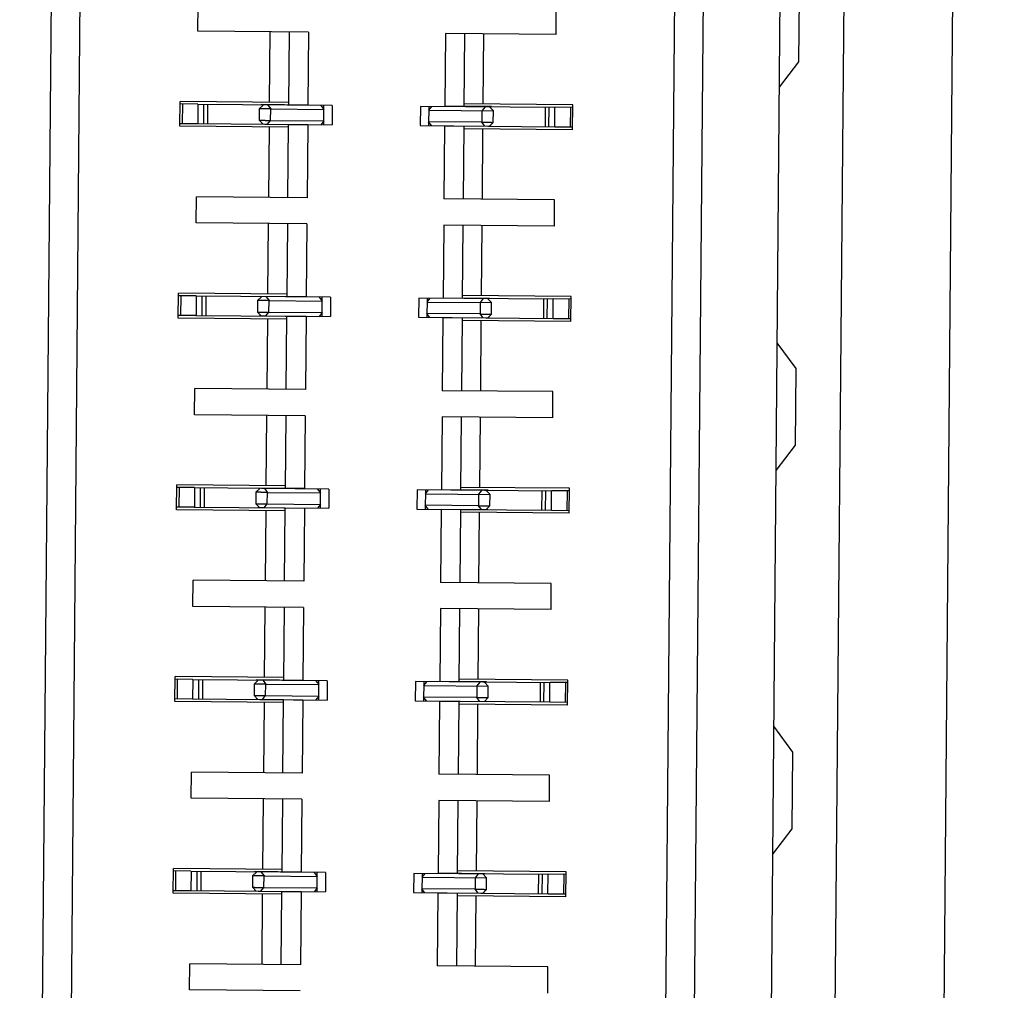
# Model space of a CAD drawing. Header units: inches. Extents: x 0 to 22, y 0 to 17.
# Tile 7 of 85: x 3.454 to 3.757, y 6.528 to 6.827. Entities that reach past the tile are written whole.
import ezdxf

# ---------------------------------------------------------------- set-up
doc = ezdxf.new("R2010")
doc.units = ezdxf.units.IN
doc.header["$LTSCALE"] = 1.21
doc.header["$MEASUREMENT"] = 0
doc.layers.get('0').update_dxf_attribs({"linetype": 'CONTINUOUS'})
doc.layers.add('DIMENSIONS', color=7, linetype='CONTINUOUS')
doc.styles.get("Standard").update_dxf_attribs({"font": 'txt', "width": 0.8})
doc.dimstyles.new('DIMSTYLE_1', dxfattribs={"dimtxt": 0.125, "dimasz": 0.18, "dimexe": 0.18, "dimexo": 0.0625, "dimgap": 0.09, "dimtad": 0, "dimtih": 1, "dimtoh": 1, "dimdec": 3, "dimzin": 4, "dimdsep": 46, "dimtxsty": 'STANDARD', "dimblk": '_FILLED', "dimblk1": '_FILLED', "dimblk2": '_FILLED', "dimcen": 0.09, "dimadec": 0, "dimazin": 0, "dimtp": 0.01, "dimtm": 0.01, "dimtfac": 1, "dimtdec": 3, "dimtofl": 0, "dimtmove": 0, "dimatfit": 3, "dimldrblk": '_FILLED', "dimfxl": 1, "dimtolj": 1, "dimtzin": 4, "dimarcsym": 0})
doc.dimstyles.new('DIMSTYLE_2', dxfattribs={"dimtxt": 0.125, "dimasz": 0.18, "dimexe": 0.18, "dimexo": 0.0625, "dimgap": 0.09, "dimtad": 0, "dimtih": 1, "dimtoh": 1, "dimdec": 3, "dimzin": 4, "dimdsep": 46, "dimtxsty": 'STANDARD', "dimblk": '_FILLED', "dimblk1": '_FILLED', "dimblk2": '_FILLED', "dimcen": 0.09, "dimadec": 0, "dimazin": 0, "dimtp": 0.01, "dimtm": 0.01, "dimtfac": 1, "dimtdec": 3, "dimtofl": 0, "dimtmove": 0, "dimatfit": 3, "dimldrblk": '_FILLED', "dimfxl": 1, "dimtolj": 1, "dimtzin": 4, "dimarcsym": 0})

# ---------------------------------------------------------------- blocks, each defined once
blk = doc.blocks.new('*D4')
at = {"layer": 'DIMENSIONS', "color": 2, "linetype": 'CONTINUOUS'}
blk.add_line((3.69928, 9.97265), (2.51172, 9.97265), dxfattribs=at)
at = {"layer": 'DIMENSIONS', "color": 2, "linetype": 'CONTINUOUS', "width": 0.8}
for s, p in [('[', (1.64922, 9.91015)), (']', (2.34922, 9.91015)), ('4.817', (1.02422, 9.91015)), ('122.36', (1.74922, 9.91015))]:
    blk.add_text(s, height=0.125, dxfattribs=at).set_placement(p)
blk = doc.blocks.new('_FILLED')
at = {"color": 0, "linetype": 'BYBLOCK'}
blk.add_solid([(0, 0), (-1, 0.1736), (-1, -0.1736)], dxfattribs=at)
blk = doc.blocks.new('*D7')
at = {"layer": 'DIMENSIONS', "color": 2, "linetype": 'CONTINUOUS'}
blk.add_line((3.63943, 9.19372), (3.63943, 10.78278), dxfattribs=at)
at = {"layer": 'DIMENSIONS', "color": 2, "linetype": 'CONTINUOUS', "width": 0.8}
for s, p in [(']', (3.70193, 12.17028)), ('7.53', (3.70193, 11.77028)), ('[', (3.70193, 11.67028)), ('.297', (3.70193, 11.14528)), ('2X ', (3.70193, 10.84528))]:
    blk.add_text(s, height=0.125, rotation=90, dxfattribs=at).set_placement(p)
blk = doc.blocks.new('*D10')
at = {"layer": 'DIMENSIONS', "color": 2, "linetype": 'CONTINUOUS'}
for p, q in [((4.04385, 10.09126), (5.35092, 10.09126)), ((5.22592, 10.09126), (5.22592, 7.84404)), ((5.22592, 5.03258), (5.22592, 7.59404)), ((3.54125, 5.03258), (5.35092, 5.03258))]:
    blk.add_line(p, q, dxfattribs=at)
at = {"layer": 'DIMENSIONS', "color": 2, "linetype": 'CONTINUOUS', "xscale": 0.18, "yscale": 0.18, "zscale": 0.18}
for p, rotation in [((5.22592, 10.09126), 90), ((5.22592, 5.03258), 270)]:
    blk.add_blockref('_FILLED', p, dxfattribs=dict(at, rotation=rotation))
at = {"layer": 'DIMENSIONS', "color": 2, "linetype": 'CONTINUOUS', "width": 0.8}
for s, p in [('[', (5.13842, 7.65654)), (']', (5.83842, 7.65654)), ('5.059', (4.51342, 7.65654)), ('128.49', (5.23842, 7.65654))]:
    blk.add_text(s, height=0.125, dxfattribs=at).set_placement(p)

msp = doc.modelspace()

# ---------------------------------------------------------------- linework, layer by layer
at = {"color": 7, "linetype": 'CONTINUOUS'}
for p, q in [((3.73158, 5.73697), (3.74852, 7.67784)), ((3.65643, 5.92365), (3.67012, 7.49249)), ((3.68009, 5.92738), (3.69371, 7.48835)), ((3.46904, 7.45884), (3.45596, 5.96081)), ((3.69373, 6.81411), (3.69394, 6.83773)), ((3.50877, 6.8235), (3.50884, 6.83157)), ((3.619, 6.82254), (3.61907, 6.83061)), ((3.54282, 6.8232), (3.50877, 6.8235)), ((3.53082, 6.80165), (3.53101, 6.82331)), ((3.53672, 6.80081), (3.53692, 6.82325)), ((3.54282, 6.8232), (3.54263, 6.80076)), ((3.58495, 6.82284), (3.58475, 6.8004)), ((3.619, 6.82254), (3.58495, 6.82284)), ((3.59085, 6.82278), (3.59066, 6.80034)), ((3.59657, 6.80108), (3.59676, 6.82273)), ((3.68776, 6.80629), (3.69373, 6.81411)), ((3.5032, 6.79422), (3.50327, 6.80189)), ((3.53673, 6.8016), (3.50327, 6.80189)), ((3.50869, 6.80106), (3.50326, 6.80111)), ((3.50397, 6.8011), (3.50391, 6.795)), ((3.55011, 6.8006), (3.50865, 6.80096)), ((3.51172, 6.80093), (3.51167, 6.79503)), ((3.52766, 6.79961), (3.52763, 6.79607)), ((3.52766, 6.79961), (3.52885, 6.80078)), ((3.54263, 6.80076), (3.52826, 6.80089)), ((3.53117, 6.79958), (3.54754, 6.79944)), ((3.54663, 6.80063), (3.54754, 6.79944)), ((3.54754, 6.79944), (3.54755, 6.80062)), ((3.55011, 6.8006), (3.55005, 6.79469)), ((3.57727, 6.80036), (3.57722, 6.79446)), ((3.61873, 6.8), (3.57727, 6.80036)), ((3.57983, 6.80034), (3.57982, 6.79916)), ((3.57982, 6.79916), (3.58075, 6.80033)), ((3.57982, 6.79916), (3.5997, 6.79898)), ((3.59912, 6.80027), (3.58475, 6.8004)), ((3.62413, 6.80084), (3.59066, 6.80113)), ((3.5997, 6.79898), (3.59853, 6.80018)), ((3.59967, 6.79544), (3.5997, 6.79898)), ((3.61565, 6.80003), (3.6156, 6.79412)), ((3.62412, 6.80005), (3.61869, 6.8001)), ((3.62341, 6.80006), (3.62336, 6.79396)), ((3.62406, 6.79316), (3.62413, 6.80084)), ((3.52763, 6.79607), (3.5288, 6.79488)), ((3.53114, 6.79604), (3.54751, 6.7959)), ((3.54751, 6.7959), (3.54657, 6.79472)), ((3.5475, 6.79472), (3.54751, 6.7959)), ((3.57978, 6.79562), (3.57977, 6.79443)), ((3.59616, 6.79547), (3.57978, 6.79562)), ((3.5807, 6.79443), (3.57978, 6.79562)), ((3.59967, 6.79544), (3.59848, 6.79427)), ((3.53666, 6.79392), (3.5032, 6.79422)), ((3.5086, 6.79503), (3.50321, 6.795)), ((3.5086, 6.79506), (3.55005, 6.79469)), ((3.50864, 6.79503), (3.5086, 6.79503)), ((3.5302, 6.79479), (3.5282, 6.79486)), ((3.53667, 6.79471), (3.5302, 6.79479)), ((3.53057, 6.77232), (3.53076, 6.79398)), ((3.53647, 6.77227), (3.53667, 6.79471)), ((3.54257, 6.79466), (3.53667, 6.79471)), ((3.54257, 6.79466), (3.54238, 6.77222)), ((3.57722, 6.79446), (3.61868, 6.79409)), ((3.5847, 6.79429), (3.5845, 6.77185)), ((3.59907, 6.79417), (3.5847, 6.79429)), ((3.5906, 6.79424), (3.59041, 6.7718)), ((3.62406, 6.79316), (3.5906, 6.79345)), ((3.59631, 6.77175), (3.5965, 6.7934)), ((3.62407, 6.79395), (3.61863, 6.794)), ((3.50825, 6.76445), (3.50832, 6.77252)), ((3.54238, 6.77222), (3.50832, 6.77252)), ((3.61856, 6.77156), (3.5845, 6.77185)), ((3.61849, 6.76349), (3.61856, 6.77156)), ((3.54231, 6.76415), (3.50825, 6.76445)), ((3.53031, 6.7426), (3.5305, 6.76425)), ((3.53621, 6.74176), (3.5364, 6.7642)), ((3.54231, 6.76415), (3.54211, 6.74171)), ((3.58443, 6.76378), (3.58424, 6.74134)), ((3.61849, 6.76349), (3.58443, 6.76378)), ((3.59034, 6.76373), (3.59014, 6.74129)), ((3.59605, 6.74203), (3.59624, 6.76368)), ((3.50268, 6.73516), (3.50275, 6.74284)), ((3.50818, 6.74201), (3.50274, 6.74205)), ((3.53621, 6.74255), (3.50275, 6.74284)), ((3.50345, 6.74205), (3.5034, 6.73595)), ((3.54959, 6.74155), (3.50813, 6.74191)), ((3.51121, 6.74188), (3.51115, 6.73598)), ((3.52714, 6.74056), (3.52711, 6.73702)), ((3.52714, 6.74056), (3.52833, 6.74173)), ((3.54211, 6.74171), (3.52774, 6.74184)), ((3.54611, 6.74158), (3.54703, 6.74039)), ((3.54703, 6.74039), (3.54704, 6.74157)), ((3.54959, 6.74155), (3.54954, 6.73564)), ((3.57676, 6.74131), (3.5767, 6.7354)), ((3.61821, 6.74095), (3.57676, 6.74131)), ((3.57931, 6.74129), (3.5793, 6.74011)), ((3.5793, 6.74011), (3.58024, 6.74128)), ((3.59861, 6.74122), (3.58424, 6.74134)), ((3.62361, 6.74179), (3.59015, 6.74208)), ((3.59918, 6.73993), (3.59801, 6.74112)), ((3.61514, 6.74097), (3.61509, 6.73507)), ((3.6236, 6.741), (3.61817, 6.74105)), ((3.6229, 6.741), (3.62284, 6.7349)), ((3.62354, 6.73411), (3.62361, 6.74179)), ((3.53065, 6.74053), (3.54703, 6.74039)), ((3.5793, 6.74011), (3.59918, 6.73993)), ((3.59915, 6.73639), (3.59918, 6.73993)), ((3.53615, 6.73487), (3.50268, 6.73516)), ((3.50808, 6.73598), (3.50269, 6.73595)), ((3.50808, 6.736), (3.54954, 6.73564)), ((3.50812, 6.73598), (3.50808, 6.73598)), ((3.52711, 6.73702), (3.52828, 6.73583)), ((3.52968, 6.73574), (3.52769, 6.73581)), ((3.53615, 6.73566), (3.52968, 6.73574)), ((3.53005, 6.71327), (3.53024, 6.73492)), ((3.53062, 6.73699), (3.54699, 6.73684)), ((3.53596, 6.71322), (3.53615, 6.73566)), ((3.54206, 6.73561), (3.53615, 6.73566)), ((3.54206, 6.73561), (3.54186, 6.71317)), ((3.54699, 6.73684), (3.54606, 6.73567)), ((3.54698, 6.73566), (3.54699, 6.73684)), ((3.5767, 6.7354), (3.61816, 6.73504)), ((3.57927, 6.73656), (3.57926, 6.73538)), ((3.59564, 6.73642), (3.57927, 6.73656)), ((3.58018, 6.73537), (3.57927, 6.73656)), ((3.58418, 6.73524), (3.58399, 6.7128)), ((3.59855, 6.73511), (3.58418, 6.73524)), ((3.59009, 6.73519), (3.58989, 6.71275)), ((3.59915, 6.73639), (3.59796, 6.73522)), ((3.62355, 6.7349), (3.61812, 6.73494)), ((3.62354, 6.73411), (3.59008, 6.7344)), ((3.5958, 6.7127), (3.59599, 6.73435)), ((3.69291, 6.71962), (3.68707, 6.72755)), ((3.69291, 6.71963), (3.68707, 6.72755)), ((3.6927, 6.696), (3.69291, 6.71963)), ((3.50774, 6.70539), (3.50781, 6.71346)), ((3.54186, 6.71317), (3.50781, 6.71346)), ((3.61804, 6.7125), (3.58399, 6.7128)), ((3.61797, 6.70443), (3.61804, 6.7125)), ((3.54179, 6.7051), (3.50774, 6.70539)), ((3.52979, 6.68355), (3.52998, 6.7052)), ((3.53569, 6.68271), (3.53589, 6.70515)), ((3.54179, 6.7051), (3.5416, 6.68266)), ((3.58392, 6.70473), (3.58372, 6.68229)), ((3.61797, 6.70443), (3.58392, 6.70473)), ((3.58982, 6.70468), (3.58963, 6.68224)), ((3.59554, 6.68297), (3.59573, 6.70463)), ((3.68673, 6.68818), (3.6927, 6.696)), ((3.50217, 6.67611), (3.50223, 6.68379)), ((3.5357, 6.6835), (3.50223, 6.68379)), ((3.50766, 6.68295), (3.50223, 6.683)), ((3.50294, 6.68299), (3.50288, 6.67689)), ((3.6231, 6.68273), (3.58963, 6.68303)), ((3.54907, 6.68249), (3.50762, 6.68285)), ((3.51069, 6.68283), (3.51064, 6.67692)), ((3.52663, 6.68151), (3.5266, 6.67797)), ((3.52663, 6.68151), (3.52782, 6.68268)), ((3.5416, 6.68266), (3.52723, 6.68278)), ((3.53014, 6.68148), (3.54651, 6.68133)), ((3.54559, 6.68252), (3.54651, 6.68133)), ((3.54651, 6.68133), (3.54652, 6.68252)), ((3.54907, 6.68249), (3.54902, 6.67659)), ((3.57624, 6.68226), (3.57619, 6.67635)), ((3.6177, 6.68189), (3.57624, 6.68226)), ((3.57879, 6.68223), (3.57878, 6.68105)), ((3.57878, 6.68105), (3.57972, 6.68223)), ((3.57878, 6.68105), (3.59867, 6.68088)), ((3.59809, 6.68216), (3.58372, 6.68229)), ((3.59867, 6.68088), (3.5975, 6.68207)), ((3.59864, 6.67733), (3.59867, 6.68088)), ((3.61462, 6.68192), (3.61457, 6.67602)), ((3.62309, 6.68195), (3.61766, 6.68199)), ((3.62238, 6.68195), (3.62233, 6.67585)), ((3.62303, 6.67506), (3.6231, 6.68273)), ((3.50757, 6.67692), (3.50217, 6.6769)), ((3.50756, 6.67695), (3.54902, 6.67659)), ((3.50761, 6.67692), (3.50757, 6.67692)), ((3.5266, 6.67797), (3.52777, 6.67677)), ((3.53011, 6.67793), (3.54648, 6.67779)), ((3.54648, 6.67779), (3.54554, 6.67662)), ((3.54647, 6.67661), (3.54648, 6.67779)), ((3.57875, 6.67751), (3.57874, 6.67633)), ((3.59513, 6.67737), (3.57875, 6.67751)), ((3.57967, 6.67632), (3.57875, 6.67751)), ((3.59864, 6.67733), (3.59745, 6.67617)), ((3.53563, 6.67582), (3.50217, 6.67611)), ((3.52917, 6.67668), (3.52717, 6.67675)), ((3.53564, 6.67661), (3.52917, 6.67668)), ((3.52954, 6.65422), (3.52973, 6.67587)), ((3.53544, 6.65417), (3.53564, 6.67661)), ((3.54154, 6.67655), (3.53564, 6.67661)), ((3.54154, 6.67655), (3.54135, 6.65411)), ((3.57619, 6.67635), (3.61765, 6.67599)), ((3.58367, 6.67619), (3.58347, 6.65375)), ((3.59804, 6.67606), (3.58367, 6.67619)), ((3.58957, 6.67614), (3.58938, 6.6537)), ((3.62303, 6.67506), (3.58957, 6.67535)), ((3.59528, 6.65364), (3.59547, 6.6753)), ((3.62304, 6.67584), (3.6176, 6.67589)), ((3.50722, 6.64634), (3.50729, 6.65441)), ((3.54135, 6.65411), (3.50729, 6.65441)), ((3.61753, 6.65345), (3.58347, 6.65375)), ((3.61746, 6.64538), (3.61753, 6.65345)), ((3.54128, 6.64604), (3.50722, 6.64634)), ((3.52928, 6.62449), (3.52947, 6.64615)), ((3.53518, 6.62366), (3.53537, 6.6461)), ((3.54128, 6.64604), (3.54108, 6.6236)), ((3.5834, 6.64568), (3.58321, 6.62324)), ((3.61746, 6.64538), (3.5834, 6.64568)), ((3.58931, 6.64562), (3.58911, 6.62318)), ((3.59502, 6.62392), (3.59521, 6.64557)), ((3.50165, 6.61706), (3.50172, 6.62473)), ((3.50715, 6.6239), (3.50171, 6.62395)), ((3.53518, 6.62444), (3.50172, 6.62473)), ((3.50242, 6.62394), (3.50237, 6.61784)), ((3.54856, 6.62344), (3.5071, 6.6238)), ((3.51018, 6.62378), (3.51012, 6.61787)), ((3.52611, 6.62246), (3.52608, 6.61891)), ((3.52611, 6.62246), (3.5273, 6.62363)), ((3.54108, 6.6236), (3.52671, 6.62373)), ((3.52962, 6.62242), (3.54599, 6.62228)), ((3.54508, 6.62347), (3.54599, 6.62228)), ((3.54599, 6.62228), (3.54601, 6.62346)), ((3.54856, 6.62344), (3.54851, 6.61754)), ((3.57573, 6.6232), (3.57567, 6.6173)), ((3.61718, 6.62284), (3.57573, 6.6232)), ((3.57828, 6.62318), (3.57827, 6.622)), ((3.57827, 6.622), (3.57921, 6.62317)), ((3.59757, 6.62311), (3.58321, 6.62324)), ((3.62258, 6.62368), (3.58912, 6.62397)), ((3.59815, 6.62183), (3.59698, 6.62302)), ((3.61411, 6.62287), (3.61406, 6.61696)), ((3.62257, 6.62289), (3.61714, 6.62294)), ((3.62187, 6.6229), (3.62181, 6.6168)), ((3.62251, 6.616), (3.62258, 6.62368)), ((3.57827, 6.622), (3.59815, 6.62183)), ((3.59812, 6.61828), (3.59815, 6.62183)), ((3.53512, 6.61677), (3.50165, 6.61706)), ((3.50705, 6.61787), (3.50166, 6.61785)), ((3.50705, 6.6179), (3.54851, 6.61754)), ((3.50709, 6.61787), (3.50705, 6.61787)), ((3.52608, 6.61891), (3.52725, 6.61772)), ((3.52865, 6.61763), (3.52666, 6.6177)), ((3.53512, 6.61755), (3.52865, 6.61763)), ((3.52902, 6.59516), (3.52921, 6.61682)), ((3.52959, 6.61888), (3.54596, 6.61874)), ((3.53493, 6.59511), (3.53512, 6.61755)), ((3.54103, 6.6175), (3.53512, 6.61755)), ((3.54103, 6.6175), (3.54083, 6.59506)), ((3.54596, 6.61874), (3.54503, 6.61757)), ((3.54595, 6.61756), (3.54596, 6.61874)), ((3.57567, 6.6173), (3.61713, 6.61694)), ((3.57824, 6.61846), (3.57823, 6.61728)), ((3.59461, 6.61831), (3.57824, 6.61846)), ((3.57915, 6.61727), (3.57824, 6.61846)), ((3.58315, 6.61713), (3.58296, 6.59469)), ((3.59752, 6.61701), (3.58315, 6.61713)), ((3.58906, 6.61708), (3.58886, 6.59464)), ((3.62251, 6.616), (3.58905, 6.6163)), ((3.59812, 6.61828), (3.59693, 6.61711)), ((3.62252, 6.61679), (3.61709, 6.61684)), ((3.59477, 6.59459), (3.59496, 6.61624)), ((3.69188, 6.60152), (3.68604, 6.60944)), ((3.69188, 6.60152), (3.68604, 6.60944)), ((3.69167, 6.5779), (3.69188, 6.60152)), ((3.50671, 6.58729), (3.50678, 6.59536)), ((3.54083, 6.59506), (3.50678, 6.59536)), ((3.61701, 6.5944), (3.58296, 6.59469)), ((3.61694, 6.58633), (3.61701, 6.5944)), ((3.54076, 6.58699), (3.50671, 6.58729)), ((3.52876, 6.56544), (3.52895, 6.58709)), ((3.53466, 6.5646), (3.53486, 6.58704)), ((3.54076, 6.58699), (3.54057, 6.56455)), ((3.58289, 6.58662), (3.58269, 6.56418)), ((3.61694, 6.58633), (3.58289, 6.58662)), ((3.58879, 6.58657), (3.5886, 6.56413)), ((3.59451, 6.56487), (3.5947, 6.58652)), ((3.6857, 6.57008), (3.69167, 6.5779)), ((3.50114, 6.55801), (3.5012, 6.56568)), ((3.53467, 6.56539), (3.5012, 6.56568)), ((3.50663, 6.56485), (3.5012, 6.56489)), ((3.50191, 6.56489), (3.50185, 6.55879)), ((3.62207, 6.56463), (3.5886, 6.56492)), ((3.54804, 6.56439), (3.50659, 6.56475)), ((3.50966, 6.56472), (3.50961, 6.55882)), ((3.5256, 6.5634), (3.52556, 6.55986)), ((3.5256, 6.5634), (3.52679, 6.56457)), ((3.54057, 6.56455), (3.5262, 6.56468)), ((3.52911, 6.56337), (3.54548, 6.56323)), ((3.54456, 6.56442), (3.54548, 6.56323)), ((3.54548, 6.56323), (3.54549, 6.56441)), ((3.54804, 6.56439), (3.54799, 6.55848)), ((3.57521, 6.56415), (3.57516, 6.55825)), ((3.61667, 6.56379), (3.57521, 6.56415)), ((3.57776, 6.56413), (3.57775, 6.56295)), ((3.57775, 6.56295), (3.57869, 6.56412)), ((3.57775, 6.56295), (3.59764, 6.56277)), ((3.59706, 6.56406), (3.58269, 6.56418)), ((3.59764, 6.56277), (3.59647, 6.56396)), ((3.59761, 6.55923), (3.59764, 6.56277)), ((3.61359, 6.56382), (3.61354, 6.55791)), ((3.62206, 6.56384), (3.61663, 6.56389)), ((3.62135, 6.56385), (3.6213, 6.55774)), ((3.622, 6.55695), (3.62207, 6.56463)), ((3.50654, 6.55882), (3.50114, 6.55879)), ((3.50653, 6.55884), (3.54799, 6.55848)), ((3.50658, 6.55882), (3.50654, 6.55882)), ((3.52556, 6.55986), (3.52673, 6.55867)), ((3.52907, 6.55983), (3.54545, 6.55969)), ((3.54545, 6.55969), (3.54451, 6.55851)), ((3.54544, 6.5585), (3.54545, 6.55969)), ((3.57772, 6.5594), (3.57771, 6.55822)), ((3.5941, 6.55926), (3.57772, 6.5594)), ((3.57864, 6.55821), (3.57772, 6.5594)), ((3.59761, 6.55923), (3.59642, 6.55806)), ((3.5346, 6.55771), (3.50114, 6.55801)), ((3.52814, 6.55858), (3.52614, 6.55865)), ((3.53461, 6.5585), (3.52814, 6.55858)), ((3.52851, 6.53611), (3.52869, 6.55776)), ((3.53441, 6.53606), (3.53461, 6.5585)), ((3.54051, 6.55845), (3.53461, 6.5585)), ((3.54051, 6.55845), (3.54032, 6.53601)), ((3.57516, 6.55825), (3.61662, 6.55788)), ((3.58264, 6.55808), (3.58244, 6.53564)), ((3.59701, 6.55796), (3.58264, 6.55808)), ((3.58854, 6.55803), (3.58835, 6.53559)), ((3.622, 6.55695), (3.58854, 6.55724)), ((3.59425, 6.53554), (3.59444, 6.55719)), ((3.62201, 6.55774), (3.61657, 6.55779)), ((3.50619, 6.52824), (3.50626, 6.53631)), ((3.54032, 6.53601), (3.50626, 6.53631)), ((3.61649, 6.53534), (3.58244, 6.53564)), ((3.61642, 6.52727), (3.61649, 6.53534)), ((3.54025, 6.52794), (3.50619, 6.52824))]:
    msp.add_line(p, q, dxfattribs=at)
at = {"color": 9, "linetype": 'CONTINUOUS'}
for p, q in [((3.69977, 5.92721), (3.7134, 7.48818)), ((3.64774, 5.94296), (3.6611, 7.47334)), ((3.47775, 7.44266), (3.46496, 5.97683)), ((3.50874, 6.80106), (3.50869, 6.79496)), ((3.51058, 6.79504), (3.51063, 6.80094)), ((3.53025, 6.80077), (3.53117, 6.79958)), ((3.53114, 6.79604), (3.53117, 6.79958)), ((3.54751, 6.7959), (3.54754, 6.79944)), ((3.57982, 6.79916), (3.57978, 6.79562)), ((3.59619, 6.79902), (3.59616, 6.79547)), ((3.59713, 6.80019), (3.59619, 6.79902)), ((3.61675, 6.80002), (3.6167, 6.79411)), ((3.61858, 6.794), (3.61864, 6.8001)), ((3.5302, 6.79487), (3.53114, 6.79604)), ((3.59707, 6.79428), (3.59616, 6.79547)), ((3.50823, 6.74201), (3.50817, 6.7359)), ((3.51006, 6.73599), (3.51011, 6.74189)), ((3.52974, 6.74172), (3.53065, 6.74053)), ((3.59661, 6.74114), (3.59567, 6.73996)), ((3.61623, 6.74096), (3.61618, 6.73506)), ((3.61807, 6.73494), (3.61812, 6.74105)), ((3.53062, 6.73699), (3.53065, 6.74053)), ((3.54699, 6.73684), (3.54703, 6.74039)), ((3.5793, 6.74011), (3.57927, 6.73656)), ((3.59567, 6.73996), (3.59564, 6.73642)), ((3.52968, 6.73581), (3.53062, 6.73699)), ((3.59656, 6.73523), (3.59564, 6.73642)), ((3.50771, 6.68295), (3.50766, 6.67685)), ((3.50955, 6.67693), (3.5096, 6.68284)), ((3.52922, 6.68267), (3.53014, 6.68148)), ((3.53011, 6.67793), (3.53014, 6.68148)), ((3.54648, 6.67779), (3.54651, 6.68133)), ((3.57878, 6.68105), (3.57875, 6.67751)), ((3.59516, 6.68091), (3.59513, 6.67737)), ((3.59609, 6.68208), (3.59516, 6.68091)), ((3.61572, 6.68191), (3.61567, 6.67601)), ((3.61755, 6.67589), (3.6176, 6.68199)), ((3.52917, 6.67676), (3.53011, 6.67793)), ((3.59604, 6.67618), (3.59513, 6.67737)), ((3.5072, 6.6239), (3.50714, 6.6178)), ((3.50903, 6.61788), (3.50908, 6.62378)), ((3.52871, 6.62361), (3.52962, 6.62242)), ((3.52959, 6.61888), (3.52962, 6.62242)), ((3.59558, 6.62303), (3.59464, 6.62186)), ((3.6152, 6.62286), (3.61515, 6.61695)), ((3.61704, 6.61684), (3.61709, 6.62294)), ((3.54596, 6.61874), (3.54599, 6.62228)), ((3.57827, 6.622), (3.57824, 6.61846)), ((3.59464, 6.62186), (3.59461, 6.61831)), ((3.52865, 6.61771), (3.52959, 6.61888)), ((3.59553, 6.61712), (3.59461, 6.61831)), ((3.50668, 6.56485), (3.50663, 6.55874)), ((3.50851, 6.55883), (3.50857, 6.56473)), ((3.52819, 6.56456), (3.52911, 6.56337)), ((3.52907, 6.55983), (3.52911, 6.56337)), ((3.54545, 6.55969), (3.54548, 6.56323)), ((3.57775, 6.56295), (3.57772, 6.5594)), ((3.59413, 6.5628), (3.5941, 6.55926)), ((3.59506, 6.56398), (3.59413, 6.5628)), ((3.61469, 6.56381), (3.61464, 6.5579)), ((3.61652, 6.55779), (3.61657, 6.56389)), ((3.52814, 6.55866), (3.52907, 6.55983)), ((3.59501, 6.55807), (3.5941, 6.55926))]:
    msp.add_line(p, q, dxfattribs=at)
at = {"color": 7, "linetype": 'CONTINUOUS'}
for points, knots in [([(3.53117, 6.79958), (3.53113, 6.79958), (3.53104, 6.79958), (3.53091, 6.79959), (3.53076, 6.79959), (3.5306, 6.79959), (3.53044, 6.79959), (3.53027, 6.79959), (3.53009, 6.79959), (3.52991, 6.79959), (3.52973, 6.7996), (3.52954, 6.7996), (3.52936, 6.7996), (3.52918, 6.7996), (3.529, 6.7996), (3.52883, 6.7996), (3.52867, 6.79961), (3.52851, 6.79961), (3.52837, 6.79961), (3.52823, 6.79961), (3.52811, 6.79961), (3.528, 6.79961), (3.5279, 6.79961), (3.52782, 6.79961), (3.52776, 6.79961), (3.5277, 6.79961), (3.52768, 6.79961), (3.52766, 6.79961), (3.52766, 6.79961)], [0, 0, 0, 0, 0.034499, 0.073061, 0.115018, 0.159886, 0.207217, 0.25634, 0.306743, 0.358111, 0.410085, 0.462458, 0.514869, 0.566725, 0.617525, 0.666737, 0.71371, 0.758002, 0.799453, 0.837849, 0.873018, 0.904615, 0.93217, 0.955383, 0.974046, 0.987836, 0.996565, 1, 1, 1, 1]), ([(3.52763, 6.79607), (3.52763, 6.79607), (3.52765, 6.79607), (3.52767, 6.79607), (3.52772, 6.79607), (3.52778, 6.79607), (3.52786, 6.79607), (3.52796, 6.79607), (3.52807, 6.79607), (3.52819, 6.79607), (3.52833, 6.79607), (3.52848, 6.79606), (3.52863, 6.79606), (3.5288, 6.79606), (3.52897, 6.79606), (3.52915, 6.79606), (3.52934, 6.79606), (3.52952, 6.79605), (3.5297, 6.79605), (3.52989, 6.79605), (3.53007, 6.79605), (3.53024, 6.79605), (3.53041, 6.79604), (3.53058, 6.79604), (3.53073, 6.79604), (3.53088, 6.79604), (3.53101, 6.79604), (3.5311, 6.79604), (3.53114, 6.79604)], [0, 0, 0, 0, 0.003207, 0.011544, 0.024848, 0.04295, 0.065704, 0.093086, 0.124814, 0.16031, 0.199071, 0.240897, 0.28558, 0.332998, 0.382748, 0.43419, 0.486763, 0.539796, 0.592483, 0.644385, 0.695425, 0.745421, 0.79423, 0.841334, 0.885979, 0.927654, 0.965877, 1, 1, 1, 1]), ([(3.59616, 6.79547), (3.5962, 6.79547), (3.59629, 6.79547), (3.59643, 6.79547), (3.59657, 6.79547), (3.59673, 6.79547), (3.59689, 6.79547), (3.59707, 6.79546), (3.59724, 6.79546), (3.59743, 6.79546), (3.59761, 6.79546), (3.5978, 6.79546), (3.59798, 6.79545), (3.59816, 6.79545), (3.59834, 6.79545), (3.59851, 6.79545), (3.59867, 6.79545), (3.59882, 6.79545), (3.59897, 6.79545), (3.59911, 6.79544), (3.59923, 6.79544), (3.59934, 6.79544), (3.59943, 6.79544), (3.59951, 6.79544), (3.59957, 6.79544), (3.59962, 6.79544), (3.59964, 6.79544), (3.59967, 6.79544), (3.59967, 6.79544)], [0, 0, 0, 0, 0.036248, 0.075513, 0.117557, 0.162227, 0.209295, 0.258292, 0.309057, 0.361174, 0.413958, 0.467051, 0.519884, 0.571689, 0.621978, 0.670472, 0.716871, 0.761085, 0.80273, 0.841276, 0.876334, 0.907561, 0.934576, 0.957134, 0.975067, 0.988294, 0.996759, 1, 1, 1, 1]), ([(3.53065, 6.74053), (3.53061, 6.74053), (3.53053, 6.74053), (3.53039, 6.74053), (3.53024, 6.74054), (3.53009, 6.74054), (3.52992, 6.74054), (3.52975, 6.74054), (3.52957, 6.74054), (3.52939, 6.74054), (3.52921, 6.74054), (3.52903, 6.74055), (3.52885, 6.74055), (3.52866, 6.74055), (3.52849, 6.74055), (3.52831, 6.74055), (3.52815, 6.74055), (3.528, 6.74055), (3.52785, 6.74055), (3.52772, 6.74056), (3.52759, 6.74056), (3.52748, 6.74056), (3.52739, 6.74056), (3.5273, 6.74056), (3.52724, 6.74056), (3.52719, 6.74056), (3.52717, 6.74056), (3.52714, 6.74056), (3.52714, 6.74056)], [0, 0, 0, 0, 0.034499, 0.073061, 0.115018, 0.159886, 0.207217, 0.25634, 0.306743, 0.358111, 0.410085, 0.462458, 0.514869, 0.566725, 0.617525, 0.666737, 0.71371, 0.758002, 0.799453, 0.837849, 0.873018, 0.904615, 0.93217, 0.955383, 0.974046, 0.987836, 0.996565, 1, 1, 1, 1]), ([(3.52711, 6.73702), (3.52711, 6.73702), (3.52713, 6.73702), (3.52715, 6.73702), (3.52721, 6.73702), (3.52727, 6.73701), (3.52735, 6.73701), (3.52744, 6.73701), (3.52755, 6.73701), (3.52768, 6.73701), (3.52781, 6.73701), (3.52796, 6.73701), (3.52812, 6.73701), (3.52828, 6.73701), (3.52846, 6.737), (3.52864, 6.737), (3.52882, 6.737), (3.52901, 6.737), (3.52919, 6.737), (3.52937, 6.737), (3.52955, 6.737), (3.52973, 6.73699), (3.5299, 6.73699), (3.53006, 6.73699), (3.53022, 6.73699), (3.53036, 6.73699), (3.5305, 6.73699), (3.53058, 6.73699), (3.53062, 6.73699)], [0, 0, 0, 0, 0.003207, 0.011544, 0.024848, 0.04295, 0.065704, 0.093086, 0.124814, 0.16031, 0.199071, 0.240897, 0.28558, 0.332998, 0.382748, 0.43419, 0.486763, 0.539796, 0.592483, 0.644385, 0.695425, 0.745421, 0.79423, 0.841334, 0.885979, 0.927654, 0.965877, 1, 1, 1, 1]), ([(3.59564, 6.73642), (3.59569, 6.73642), (3.59577, 6.73642), (3.59591, 6.73642), (3.59606, 6.73641), (3.59621, 6.73641), (3.59638, 6.73641), (3.59655, 6.73641), (3.59673, 6.73641), (3.59691, 6.73641), (3.5971, 6.73641), (3.59728, 6.7364), (3.59747, 6.7364), (3.59765, 6.7364), (3.59782, 6.7364), (3.59799, 6.7364), (3.59815, 6.7364), (3.59831, 6.7364), (3.59846, 6.73639), (3.59859, 6.73639), (3.59871, 6.73639), (3.59882, 6.73639), (3.59892, 6.73639), (3.599, 6.73639), (3.59906, 6.73639), (3.59911, 6.73639), (3.59913, 6.73639), (3.59915, 6.73639), (3.59915, 6.73639)], [0, 0, 0, 0, 0.036248, 0.075513, 0.117557, 0.162227, 0.209295, 0.258292, 0.309057, 0.361174, 0.413958, 0.467051, 0.519884, 0.571689, 0.621978, 0.670472, 0.716871, 0.761085, 0.80273, 0.841276, 0.876334, 0.907561, 0.934576, 0.957134, 0.975067, 0.988294, 0.996759, 1, 1, 1, 1]), ([(3.53014, 6.68148), (3.5301, 6.68148), (3.53001, 6.68148), (3.52988, 6.68148), (3.52973, 6.68148), (3.52957, 6.68148), (3.52941, 6.68149), (3.52924, 6.68149), (3.52906, 6.68149), (3.52888, 6.68149), (3.5287, 6.68149), (3.52851, 6.68149), (3.52833, 6.68149), (3.52815, 6.6815), (3.52797, 6.6815), (3.5278, 6.6815), (3.52764, 6.6815), (3.52748, 6.6815), (3.52733, 6.6815), (3.5272, 6.6815), (3.52708, 6.68151), (3.52697, 6.68151), (3.52687, 6.68151), (3.52679, 6.68151), (3.52673, 6.68151), (3.52667, 6.68151), (3.52665, 6.68151), (3.52663, 6.68151), (3.52663, 6.68151)], [0, 0, 0, 0, 0.034499, 0.073061, 0.115018, 0.159886, 0.207217, 0.25634, 0.306743, 0.358111, 0.410085, 0.462458, 0.514869, 0.566725, 0.617525, 0.666737, 0.71371, 0.758002, 0.799453, 0.837849, 0.873018, 0.904615, 0.93217, 0.955383, 0.974046, 0.987836, 0.996565, 1, 1, 1, 1]), ([(3.5266, 6.67797), (3.52659, 6.67797), (3.52662, 6.67797), (3.52664, 6.67797), (3.52669, 6.67796), (3.52675, 6.67796), (3.52683, 6.67796), (3.52693, 6.67796), (3.52704, 6.67796), (3.52716, 6.67796), (3.5273, 6.67796), (3.52744, 6.67796), (3.5276, 6.67796), (3.52777, 6.67795), (3.52794, 6.67795), (3.52812, 6.67795), (3.5283, 6.67795), (3.52849, 6.67795), (3.52867, 6.67795), (3.52886, 6.67795), (3.52904, 6.67794), (3.52921, 6.67794), (3.52938, 6.67794), (3.52955, 6.67794), (3.5297, 6.67794), (3.52985, 6.67794), (3.52998, 6.67794), (3.53007, 6.67793), (3.53011, 6.67793)], [0, 0, 0, 0, 0.003207, 0.011544, 0.024848, 0.04295, 0.065704, 0.093086, 0.124814, 0.16031, 0.199071, 0.240897, 0.28558, 0.332998, 0.382748, 0.43419, 0.486763, 0.539796, 0.592483, 0.644385, 0.695425, 0.745421, 0.79423, 0.841334, 0.885979, 0.927654, 0.965877, 1, 1, 1, 1]), ([(3.59513, 6.67737), (3.59517, 6.67737), (3.59526, 6.67736), (3.5954, 6.67736), (3.59554, 6.67736), (3.5957, 6.67736), (3.59586, 6.67736), (3.59604, 6.67736), (3.59621, 6.67736), (3.5964, 6.67735), (3.59658, 6.67735), (3.59677, 6.67735), (3.59695, 6.67735), (3.59713, 6.67735), (3.59731, 6.67735), (3.59748, 6.67735), (3.59764, 6.67734), (3.59779, 6.67734), (3.59794, 6.67734), (3.59807, 6.67734), (3.5982, 6.67734), (3.59831, 6.67734), (3.5984, 6.67734), (3.59848, 6.67734), (3.59854, 6.67734), (3.59859, 6.67734), (3.59861, 6.67734), (3.59864, 6.67733), (3.59864, 6.67733)], [0, 0, 0, 0, 0.036248, 0.075513, 0.117557, 0.162227, 0.209295, 0.258292, 0.309057, 0.361174, 0.413958, 0.467051, 0.519884, 0.571689, 0.621978, 0.670472, 0.716871, 0.761085, 0.80273, 0.841276, 0.876334, 0.907561, 0.934576, 0.957134, 0.975067, 0.988294, 0.996759, 1, 1, 1, 1]), ([(3.52962, 6.62242), (3.52958, 6.62242), (3.5295, 6.62243), (3.52936, 6.62243), (3.52921, 6.62243), (3.52906, 6.62243), (3.52889, 6.62243), (3.52872, 6.62243), (3.52854, 6.62243), (3.52836, 6.62244), (3.52818, 6.62244), (3.528, 6.62244), (3.52782, 6.62244), (3.52763, 6.62244), (3.52746, 6.62245), (3.52728, 6.62245), (3.52712, 6.62245), (3.52696, 6.62245), (3.52682, 6.62245), (3.52668, 6.62245), (3.52656, 6.62245), (3.52645, 6.62245), (3.52636, 6.62245), (3.52627, 6.62245), (3.52621, 6.62245), (3.52616, 6.62245), (3.52614, 6.62245), (3.52611, 6.62246), (3.52611, 6.62246)], [0, 0, 0, 0, 0.034499, 0.073061, 0.115018, 0.159886, 0.207217, 0.25634, 0.306743, 0.358111, 0.410085, 0.462458, 0.514869, 0.566725, 0.617525, 0.666737, 0.71371, 0.758002, 0.799453, 0.837849, 0.873018, 0.904615, 0.93217, 0.955383, 0.974046, 0.987836, 0.996565, 1, 1, 1, 1]), ([(3.52608, 6.61891), (3.52608, 6.61891), (3.5261, 6.61891), (3.52612, 6.61891), (3.52618, 6.61891), (3.52624, 6.61891), (3.52632, 6.61891), (3.52641, 6.61891), (3.52652, 6.61891), (3.52665, 6.61891), (3.52678, 6.61891), (3.52693, 6.61891), (3.52709, 6.6189), (3.52725, 6.6189), (3.52743, 6.6189), (3.52761, 6.6189), (3.52779, 6.6189), (3.52797, 6.6189), (3.52816, 6.6189), (3.52834, 6.61889), (3.52852, 6.61889), (3.5287, 6.61889), (3.52887, 6.61889), (3.52903, 6.61889), (3.52919, 6.61888), (3.52933, 6.61888), (3.52947, 6.61888), (3.52955, 6.61888), (3.52959, 6.61888)], [0, 0, 0, 0, 0.003207, 0.011544, 0.024848, 0.04295, 0.065704, 0.093086, 0.124814, 0.16031, 0.199071, 0.240897, 0.28558, 0.332998, 0.382748, 0.43419, 0.486763, 0.539796, 0.592483, 0.644385, 0.695425, 0.745421, 0.79423, 0.841334, 0.885979, 0.927654, 0.965877, 1, 1, 1, 1]), ([(3.59461, 6.61831), (3.59465, 6.61831), (3.59474, 6.61831), (3.59488, 6.61831), (3.59503, 6.61831), (3.59518, 6.61831), (3.59535, 6.61831), (3.59552, 6.61831), (3.5957, 6.6183), (3.59588, 6.6183), (3.59606, 6.6183), (3.59625, 6.6183), (3.59643, 6.6183), (3.59662, 6.6183), (3.59679, 6.61829), (3.59696, 6.61829), (3.59712, 6.61829), (3.59728, 6.61829), (3.59742, 6.61829), (3.59756, 6.61829), (3.59768, 6.61829), (3.59779, 6.61828), (3.59788, 6.61828), (3.59796, 6.61828), (3.59803, 6.61828), (3.59808, 6.61828), (3.5981, 6.61828), (3.59812, 6.61828), (3.59812, 6.61828)], [0, 0, 0, 0, 0.036248, 0.075513, 0.117557, 0.162227, 0.209295, 0.258292, 0.309057, 0.361174, 0.413958, 0.467051, 0.519884, 0.571689, 0.621978, 0.670472, 0.716871, 0.761085, 0.80273, 0.841276, 0.876334, 0.907561, 0.934576, 0.957134, 0.975067, 0.988294, 0.996759, 1, 1, 1, 1]), ([(3.52911, 6.56337), (3.52907, 6.56337), (3.52898, 6.56337), (3.52885, 6.56337), (3.5287, 6.56338), (3.52854, 6.56338), (3.52838, 6.56338), (3.5282, 6.56338), (3.52803, 6.56338), (3.52785, 6.56338), (3.52767, 6.56338), (3.52748, 6.56339), (3.5273, 6.56339), (3.52712, 6.56339), (3.52694, 6.56339), (3.52677, 6.56339), (3.5266, 6.56339), (3.52645, 6.56339), (3.5263, 6.5634), (3.52617, 6.5634), (3.52605, 6.5634), (3.52594, 6.5634), (3.52584, 6.5634), (3.52576, 6.5634), (3.5257, 6.5634), (3.52564, 6.5634), (3.52562, 6.5634), (3.5256, 6.5634), (3.5256, 6.5634)], [0, 0, 0, 0, 0.034499, 0.073061, 0.115018, 0.159886, 0.207217, 0.25634, 0.306743, 0.358111, 0.410085, 0.462458, 0.514869, 0.566725, 0.617525, 0.666737, 0.71371, 0.758002, 0.799453, 0.837849, 0.873018, 0.904615, 0.93217, 0.955383, 0.974046, 0.987836, 0.996565, 1, 1, 1, 1]), ([(3.52556, 6.55986), (3.52556, 6.55986), (3.52559, 6.55986), (3.52561, 6.55986), (3.52566, 6.55986), (3.52572, 6.55986), (3.5258, 6.55986), (3.5259, 6.55986), (3.52601, 6.55986), (3.52613, 6.55986), (3.52627, 6.55985), (3.52641, 6.55985), (3.52657, 6.55985), (3.52674, 6.55985), (3.52691, 6.55985), (3.52709, 6.55984), (3.52727, 6.55984), (3.52746, 6.55984), (3.52764, 6.55984), (3.52783, 6.55984), (3.528, 6.55984), (3.52818, 6.55984), (3.52835, 6.55983), (3.52851, 6.55983), (3.52867, 6.55983), (3.52882, 6.55983), (3.52895, 6.55983), (3.52903, 6.55983), (3.52907, 6.55983)], [0, 0, 0, 0, 0.003207, 0.011544, 0.024848, 0.04295, 0.065704, 0.093086, 0.124814, 0.16031, 0.199071, 0.240897, 0.28558, 0.332998, 0.382748, 0.43419, 0.486763, 0.539796, 0.592483, 0.644385, 0.695425, 0.745421, 0.79423, 0.841334, 0.885979, 0.927654, 0.965877, 1, 1, 1, 1]), ([(3.5941, 6.55926), (3.59414, 6.55926), (3.59423, 6.55926), (3.59437, 6.55926), (3.59451, 6.55926), (3.59467, 6.55926), (3.59483, 6.55925), (3.59501, 6.55925), (3.59518, 6.55925), (3.59536, 6.55925), (3.59555, 6.55925), (3.59573, 6.55924), (3.59592, 6.55924), (3.5961, 6.55924), (3.59628, 6.55924), (3.59645, 6.55924), (3.59661, 6.55924), (3.59676, 6.55924), (3.59691, 6.55923), (3.59704, 6.55923), (3.59717, 6.55923), (3.59728, 6.55923), (3.59737, 6.55923), (3.59745, 6.55923), (3.59751, 6.55923), (3.59756, 6.55923), (3.59758, 6.55923), (3.59761, 6.55923), (3.59761, 6.55923)], [0, 0, 0, 0, 0.036248, 0.075513, 0.117557, 0.162227, 0.209295, 0.258292, 0.309057, 0.361174, 0.413958, 0.467051, 0.519884, 0.571689, 0.621978, 0.670472, 0.716871, 0.761085, 0.80273, 0.841276, 0.876334, 0.907561, 0.934576, 0.957134, 0.975067, 0.988294, 0.996759, 1, 1, 1, 1])]:
    msp.add_open_spline(points, degree=3, knots=knots, dxfattribs=at)

# ---------------------------------------------------------------- dimensions: what is measured, and where the dimension line sits
at = {"layer": 'DIMENSIONS', "color": 2, "linetype": 'CONTINUOUS'}
dim = msp.add_ordinate_dim(feature_location=(3.63943, 9.19372), offset=(0, 1.58905), dtype=1, origin=(3.34282, 5.15521), text='2X <>', dimstyle='DIMSTYLE_1', dxfattribs=at)
dim.commit()
dim.dimension.update_dxf_attribs({"geometry": '*D7', "text_midpoint": (3.63943, 11.55778)})
dim = msp.add_linear_dim(base=(5.22592, 5.03258), p1=(4.04385, 10.09126), p2=(3.54125, 5.03258), angle=270, dimstyle='DIMSTYLE_2', dxfattribs=at)
dim.commit()
dim.dimension.update_dxf_attribs({"geometry": '*D10', "text_midpoint": (5.22592, 7.71904), "dimtype": 160})
dim = msp.add_ordinate_dim(feature_location=(3.69928, 9.97265), offset=(-1.18756, 0), dtype=0, origin=(3.21772, 5.15521), dimstyle='DIMSTYLE_1', dxfattribs=at)
dim.commit()
dim.dimension.update_dxf_attribs({"geometry": '*D4', "text_midpoint": (1.73672, 9.97265)})

doc.saveas('drawing.dxf')
